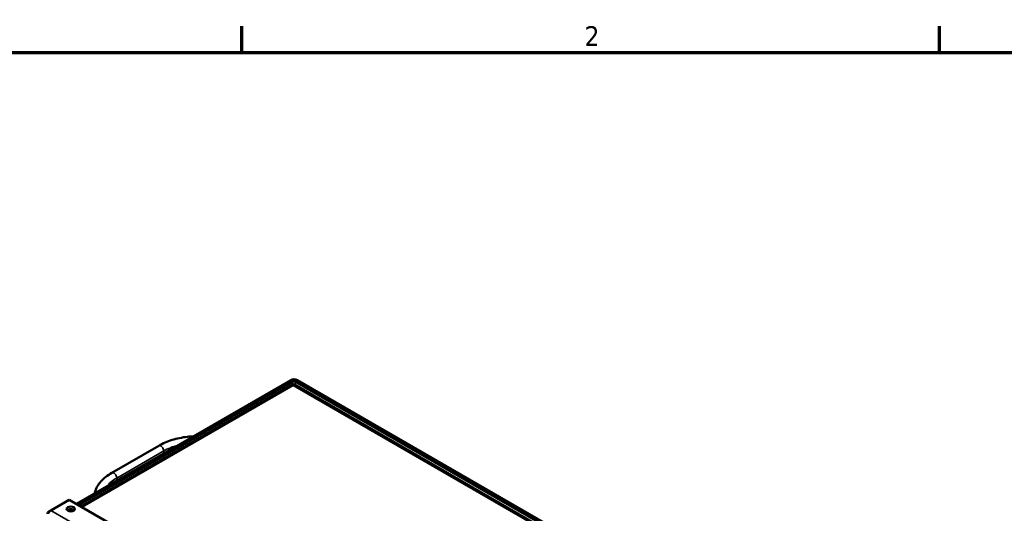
# Model space of a CAD drawing. Header units: inches. Extents: x 0 to 136, y 2 to 86.
# Tile 71 of 71: x 97 to 121, y 73 to 85. Entities that reach past the tile are written whole.
import ezdxf

# ---------------------------------------------------------------- set-up
doc = ezdxf.new("R2010")
doc.units = ezdxf.units.IN
doc.header["$LTSCALE"] = 4
doc.header["$MEASUREMENT"] = 0
for name, color, linetype, lineweight in [('Border (ANSI)', 7, 'Continuous', 70), ('Visible (ANSI)', 7, 'Continuous', 50), ('Visible Narrow (ANSI)', 7, 'Continuous', 35)]:
    doc.layers.add(name, color=color, linetype=linetype, lineweight=lineweight)
doc.styles.add('Dimension Text', font='tahoma.ttf')

# ---------------------------------------------------------------- blocks, each defined once
blk = doc.blocks.new('Borders Default Border')
at = {"layer": 'Border (ANSI)'}
for p, q in [((25.5, 21), (25.5, 21.16)), ((29.75, 21), (29.75, 21.16))]:
    blk.add_line(p, q, dxfattribs=at)
at = {"layer": 'Border (ANSI)', "flags": 128}
blk.add_lwpolyline([(0.5, 1), (0.5, 21), (33.5, 21), (33.5, 1), (0.5, 1)], dxfattribs=at)
at = {"layer": 'Border (ANSI)', "insert": (27.5886, 21.04), "char_height": 0.12, "attachment_point": 7, "style": 'Dimension Text'}
blk.add_mtext('2', dxfattribs=at)

msp = doc.modelspace()

# ---------------------------------------------------------------- linework, layer by layer
at = {"layer": 'Visible (ANSI)'}
for p, q in [((97.9656, 73.0014), (103.1884, 76.0167)), ((98.0179, 72.9711), (103.2407, 75.9865)), ((103.2208, 75.9086), (98.0755, 72.9379)), ((120.0186, 66.2438), (103.2786, 75.9086)), ((120.1066, 66.2811), (103.2964, 75.9865)), ((120.1589, 66.3114), (103.3487, 76.0167)), ((98.8278, 73.7575), (99.9725, 74.4184)), ((97.7914, 73.102), (97.3412, 72.8421)), ((114.928, 63.2081), (97.7914, 73.102)), ((97.2888, 72.8118), (97.3412, 72.8421)), ((97.7707, 72.8284), (97.8494, 72.8738)), ((97.9063, 72.8402), (97.8911, 72.8314))]:
    msp.add_line(p, q, dxfattribs=at)
for centre, major_axis, ratio, start_param, end_param in [((103.2685, 75.9704), (-0.1134, 0), 0.5773503, 3.9269908, 5.4977871), ((103.2775, 75.8104), (-0.0567, 0.0982), 0.5773503, 5.8526296, 6.2831853), ((103.2685, 75.9704), (-0.0394, 0), 0.5773503, 3.9269908, 5.4977871), ((103.2497, 75.7943), (-0.0001, 0.1309), 0.0008662, 5.4982861, 5.8531286), ((103.2497, 75.7943), (-0.0001, -0.1309), 0.0008662, 3.5716494, 3.9264918), ((103.2219, 75.8104), (0.0567, 0.0982), 0.5773503, 0, 0.4305557), ((97.369, 72.7655), (-0.1134, 0), 0.5773503, 5.4977871, 6.3937721), ((97.3412, 72.7495), (-0.0567, -0.0982), 0.5773503, 3.9269908, 4.8229758), ((97.8274, 72.8166), (-0.1015, 0), 0.5773503, 3.6832142, 5.7415638)]:
    msp.add_ellipse(centre, major_axis=major_axis, ratio=ratio, start_param=start_param, end_param=end_param, dxfattribs=at)
msp.add_ellipse((97.8274, 72.877), major_axis=(-0.1015, 0), ratio=0.5773503, dxfattribs=at)
for points, knots in [([(99.9725, 74.4184), (100.0693, 74.4743), (100.1788, 74.5211), (100.4144, 74.5943), (100.5407, 74.6206), (100.7193, 74.6416), (100.7687, 74.6458), (100.8183, 74.6484)], [1.57079633, 1.57079633, 1.57079633, 1.57079633, 1.86296777, 1.86296777, 2.15513922, 2.15513922, 2.26518956, 2.26518956, 2.26518956, 2.26518956]), ([(98.4102, 73.258), (98.4121, 73.2667), (98.4143, 73.2754), (98.4296, 73.3312), (98.4488, 73.3772), (98.4983, 73.4652), (98.5286, 73.5073), (98.5989, 73.5869), (98.6389, 73.6245), (98.7273, 73.6948), (98.7758, 73.7275), (98.8278, 73.7575)], [0.91368208, 0.91368208, 0.91368208, 0.91368208, 0.9424778, 0.9424778, 1.09955743, 1.09955743, 1.25663706, 1.25663706, 1.41371669, 1.41371669, 1.57079633, 1.57079633, 1.57079633, 1.57079633])]:
    msp.add_open_spline(points, degree=3, knots=knots, dxfattribs=at)
at = {"layer": 'Visible Narrow (ANSI)'}
for p, q in [((103.2497, 75.8869), (98.1087, 72.9187)), ((103.2407, 75.9865), (103.2407, 75.9139)), ((119.9341, 66.2542), (103.2497, 75.8869)), ((103.2964, 75.8983), (103.2964, 75.9865)), ((100.0932, 74.291), (98.9485, 73.6301)), ((100.0932, 74.291), (100.0932, 74.2297)), ((98.9485, 73.6301), (98.9485, 73.5689)), ((97.3412, 72.8421), (114.4778, 62.9482))]:
    msp.add_line(p, q, dxfattribs=at)
for centre, major_axis, start_param, end_param in [((100.0225, 74.3318), (-0.05, 0.0866), 3.9269908, 6.2831853), ((100.9417, 73.8011), (1.2, 0), 2.0007733, 2.3561945), ((98.8778, 73.6709), (-0.05, 0.0866), 3.9269908, 6.2831853), ((99.7971, 73.1402), (1.2, 0), 2.3561945, 2.7116157)]:
    msp.add_ellipse(centre, major_axis=major_axis, ratio=0.5773503, start_param=start_param, end_param=end_param, dxfattribs=at)

# ---------------------------------------------------------------- block references
at = {"xscale": 4, "yscale": 4, "zscale": 4}
msp.add_blockref('Borders Default Border', (0, 0), dxfattribs=at)

doc.saveas('drawing.dxf')
